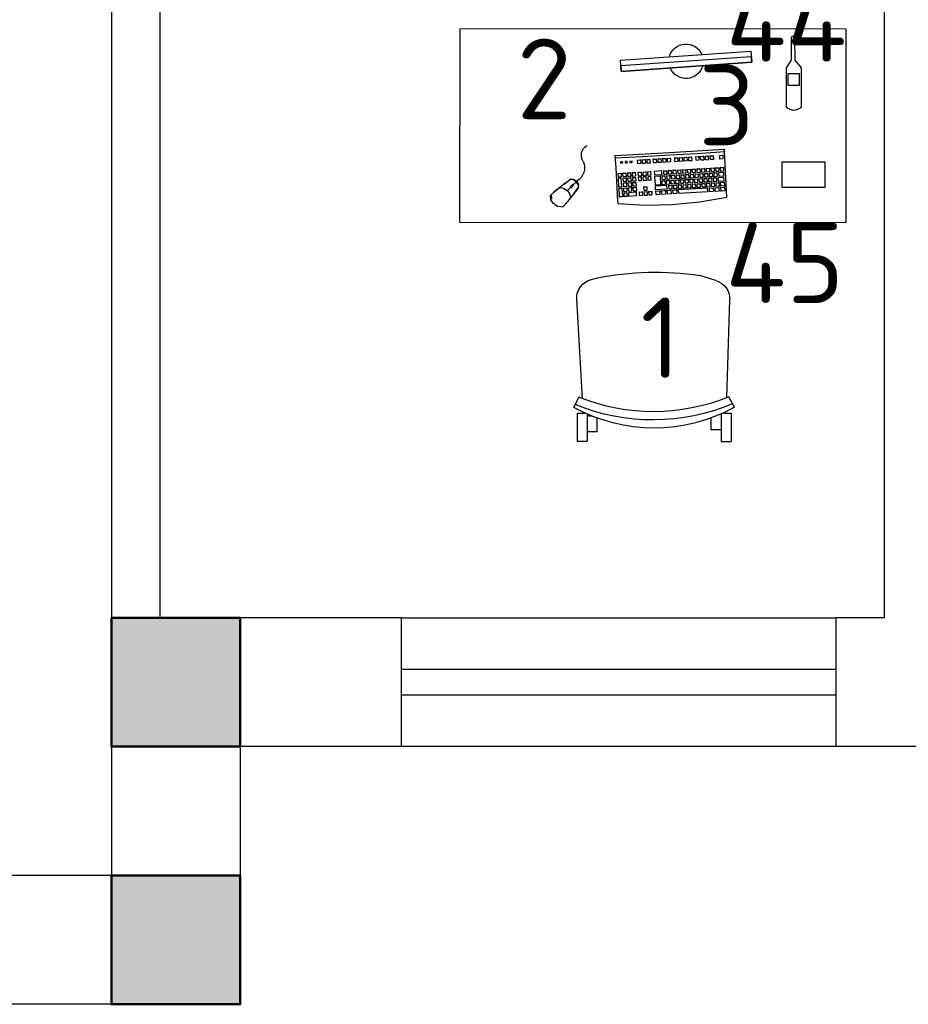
# Model space of a CAD drawing. Header units: millimetres. Extents: x 151654 to 877351, y 70322 to 154322.
# Tile 57 of 173: x 265687 to 268447, y 91338 to 94395. Entities that reach past the tile are written whole.
import ezdxf

# ---------------------------------------------------------------- set-up
doc = ezdxf.new("R2010")
doc.units = ezdxf.units.MM
doc.layers.add('kolonn', color=7, linetype='Continuous')
doc.layers.add('технологич.о', color=152, linetype='Continuous', lineweight=30)
doc.styles.add('GOST', font='isocpeur.ttf')

# ---------------------------------------------------------------- blocks, each defined once
blk = doc.blocks.new('ghsdd')
at = {"ltscale": 50, "true_color": 0x757575}
h = blk.add_hatch(color=8, dxfattribs=at)
h.paths.add_polyline_path([(0, 200), (-200, 200), (-200, 0), (0, 0)])
h.paths.add_polyline_path([(200, 0), (200, 200), (0, 200), (0, 0)])
h.paths.add_polyline_path([(0, 0), (-200, 0), (-200, -200), (0, -200)])
h.paths.add_polyline_path([(0, 0), (0, -200), (200, -200), (200, 0)])
at = {"lineweight": 50, "ltscale": 50}
blk.add_lwpolyline([(200, 200), (200, -200), (-200, -200), (-200, 200), (200, 200)], dxfattribs=at)
blk = doc.blocks.new('клавиатура')
at = {"layer": 'технологич.о', "ltscale": 2}
for p, q in [((-819747.7, 168021.3), (-819733.3, 168105.6)), ((-819733.3, 168105.6), (-819592.6, 168097.4)), ((-819712.4, 168098.6), (-819713.7, 168099.7)), ((-819713.1, 168087), (-819712.4, 168098.6)), ((-819701.9, 168098), (-819712.4, 168098.6)), ((-819702.6, 168086.4), (-819701.9, 168098)), ((-819701.9, 168098), (-819700.9, 168098.7)), ((-819697.1, 168097.7), (-819698.3, 168098.8)), ((-819697.8, 168086), (-819697.1, 168097.7)), ((-819686.6, 168097.1), (-819697.1, 168097.7)), ((-819687.3, 168085.4), (-819686.6, 168097.1)), ((-819686.6, 168097.1), (-819685.7, 168097.7)), ((-819682.4, 168096.8), (-819683.4, 168097.8)), ((-819683.4, 168078.8), (-819682.4, 168096.8)), ((-819682.4, 168096.8), (-819671.9, 168096.2)), ((-819671.9, 168096.2), (-819672.9, 168078.2)), ((-819671.9, 168096.2), (-819671.1, 168096.8)), ((-819667.1, 168095.9), (-819668, 168096.8)), ((-819667.9, 168081.1), (-819667.1, 168095.9)), ((-819667.1, 168095.9), (-819656.6, 168095.3)), ((-819656.6, 168095.3), (-819657.4, 168080.5)), ((-819656.6, 168095.3), (-819655.8, 168095.8)), ((-819651.1, 168095), (-819652.1, 168095.9)), ((-819651.7, 168086), (-819651.1, 168095)), ((-819640.6, 168094.4), (-819651.1, 168095)), ((-819641.1, 168085.4), (-819640.6, 168094.4)), ((-819640.6, 168094.4), (-819639.9, 168094.9)), ((-819613.1, 168092.8), (-819613.9, 168093.5)), ((-819613.7, 168083.8), (-819613.1, 168092.8)), ((-819602.6, 168092.2), (-819613.1, 168092.8)), ((-819603.1, 168083.2), (-819602.6, 168092.2)), ((-819602.6, 168092.2), (-819601.7, 168092.8)), ((-819592.6, 168097.4), (-819598, 168012.6)), ((-819593.9, 167927.3), (-819584.1, 168096.9)), ((-819584.1, 168096.9), (-819592.6, 168097.4)), ((-819591.9, 168097.4), (-819584.1, 168096.9)), ((-819714.5, 168063.2), (-819715.6, 168064.3)), ((-819715.4, 168067.9), (-819714.1, 168069.2)), ((-819715.2, 168051.6), (-819714.5, 168063.2)), ((-819713.5, 168080.8), (-819714.7, 168081.9)), ((-819714.5, 168085.6), (-819713.1, 168087)), ((-819704, 168062.6), (-819714.5, 168063.2)), ((-819714.1, 168069.2), (-819713.5, 168080.8)), ((-819714.1, 168069.2), (-819703.6, 168068.6)), ((-819702.9, 168080.2), (-819713.5, 168080.8)), ((-819713.1, 168087), (-819702.6, 168086.4)), ((-819704.6, 168051), (-819704, 168062.6)), ((-819704, 168062.6), (-819703, 168063.2)), ((-819703.6, 168068.6), (-819702.9, 168080.2)), ((-819703.6, 168068.6), (-819702.8, 168067.6)), ((-819702.9, 168080.2), (-819701.9, 168080.9)), ((-819702.6, 168086.4), (-819701.7, 168085.3)), ((-819699.1, 168066.6), (-819700.1, 168067.5)), ((-819699.9, 168071.3), (-819698.8, 168072.2)), ((-819699.6, 168057.6), (-819699.1, 168066.6)), ((-819698.2, 168081.2), (-819699.3, 168082.2)), ((-819688.6, 168066), (-819699.1, 168066.6)), ((-819699, 168085.1), (-819697.8, 168086)), ((-819698.8, 168072.2), (-819698.2, 168081.2)), ((-819698.8, 168072.2), (-819688.2, 168071.6)), ((-819687.7, 168080.6), (-819698.2, 168081.2)), ((-819697.8, 168086), (-819687.3, 168085.4)), ((-819689.1, 168057), (-819688.6, 168066)), ((-819688.6, 168066), (-819687.8, 168066.5)), ((-819688.2, 168071.6), (-819687.7, 168080.6)), ((-819688.2, 168071.6), (-819687.5, 168070.9)), ((-819687.7, 168080.6), (-819686.8, 168081.2)), ((-819687.3, 168085.4), (-819686.5, 168084.7)), ((-819684.9, 168063.3), (-819683.9, 168064.2)), ((-819684.5, 168077.9), (-819683.4, 168078.8)), ((-819683.3, 168073.1), (-819684.3, 168074)), ((-819683.9, 168064.2), (-819683.3, 168073.1)), ((-819683.9, 168064.2), (-819673.3, 168063.6)), ((-819683.4, 168078.8), (-819672.9, 168078.2)), ((-819672.8, 168072.5), (-819683.3, 168073.1)), ((-819673.3, 168063.6), (-819672.8, 168072.5)), ((-819673.3, 168063.6), (-819672.7, 168062.9)), ((-819672.9, 168078.2), (-819672.3, 168077.5)), ((-819672.8, 168072.5), (-819672.1, 168073)), ((-819668.7, 168060.4), (-819669.5, 168061.2)), ((-819669.4, 168065.2), (-819668.4, 168066)), ((-819669.2, 168051.4), (-819668.7, 168060.4)), ((-819668.9, 168080.2), (-819667.9, 168081.1)), ((-819667.9, 168075), (-819668.8, 168075.8)), ((-819658.2, 168059.8), (-819668.7, 168060.4)), ((-819668.4, 168066), (-819667.9, 168075)), ((-819668.4, 168066), (-819657.8, 168065.4)), ((-819667.9, 168081.1), (-819657.4, 168080.5)), ((-819657.3, 168074.4), (-819667.9, 168075)), ((-819658.7, 168050.8), (-819658.2, 168059.8)), ((-819658.2, 168059.8), (-819657.5, 168060.2)), ((-819657.8, 168065.4), (-819657.3, 168074.4)), ((-819657.8, 168065.4), (-819657.3, 168064.8)), ((-819657.4, 168080.5), (-819656.8, 168079.9)), ((-819657.3, 168074.4), (-819656.6, 168074.9)), ((-819652.8, 168065.9), (-819653.7, 168066.8)), ((-819653.5, 168070.7), (-819652.5, 168071.5)), ((-819653.3, 168057), (-819652.8, 168065.9)), ((-819652, 168080.5), (-819652.9, 168081.3)), ((-819642.3, 168065.3), (-819652.8, 168065.9)), ((-819652.7, 168085.2), (-819651.7, 168086)), ((-819652.5, 168071.5), (-819652, 168080.5)), ((-819652.5, 168071.5), (-819642, 168070.9)), ((-819641.5, 168079.9), (-819652, 168080.5)), ((-819651.7, 168086), (-819641.1, 168085.4)), ((-819642.8, 168056.3), (-819642.3, 168065.3)), ((-819642.3, 168065.3), (-819641.6, 168065.8)), ((-819642, 168070.9), (-819641.5, 168079.9)), ((-819642, 168070.9), (-819641.4, 168070.3)), ((-819641.5, 168079.9), (-819640.8, 168080.4)), ((-819641.1, 168085.4), (-819640.5, 168084.8)), ((-819614.8, 168063.2), (-819615.6, 168064)), ((-819615.4, 168054.3), (-819614.8, 168063.2)), ((-819604.3, 168062.6), (-819614.8, 168063.2)), ((-819614.5, 168083.2), (-819613.7, 168083.8)), ((-819613.7, 168083.8), (-819603.1, 168083.2)), ((-819604.8, 168053.7), (-819604.3, 168062.6)), ((-819604.3, 168062.6), (-819603.4, 168063.3)), ((-819603.1, 168083.2), (-819602.3, 168082.4)), ((-819720.7, 167956.1), (-819715.5, 168046)), ((-819715.5, 168046), (-819716.6, 168047.1)), ((-819716.4, 168050.3), (-819715.2, 168051.6)), ((-819715.5, 168046), (-819705, 168045.4)), ((-819715.2, 168051.6), (-819704.6, 168051)), ((-819705, 168045.4), (-819710.2, 167955.5)), ((-819705, 168045.4), (-819704.1, 168046)), ((-819704.6, 168051), (-819703.9, 168050)), ((-819700.8, 168037.3), (-819701.7, 168038.2)), ((-819701.5, 168042.2), (-819700.5, 168043.1)), ((-819701.3, 168028.3), (-819700.8, 168037.3)), ((-819699.9, 168052), (-819700.9, 168052.9)), ((-819690.3, 168036.7), (-819700.8, 168037.3)), ((-819700.7, 168056.8), (-819699.6, 168057.6)), ((-819700.5, 168043.1), (-819699.9, 168052)), ((-819700.5, 168043.1), (-819689.9, 168042.5)), ((-819689.4, 168051.4), (-819699.9, 168052)), ((-819699.6, 168057.6), (-819689.1, 168057)), ((-819690.8, 168027.7), (-819690.3, 168036.7)), ((-819690.3, 168036.7), (-819689.5, 168037.2)), ((-819689.9, 168042.5), (-819689.4, 168051.4)), ((-819689.9, 168042.5), (-819689.3, 168041.8)), ((-819689.4, 168051.4), (-819688.7, 168051.9)), ((-819689.1, 168057), (-819688.4, 168056.4)), ((-819685.9, 168029.2), (-819686.8, 168030)), ((-819686.5, 168034.2), (-819685.5, 168035)), ((-819686.4, 168020.3), (-819685.9, 168029.2)), ((-819685, 168044), (-819685.9, 168044.8)), ((-819675.4, 168028.6), (-819685.9, 168029.2)), ((-819685.7, 168048.8), (-819684.7, 168049.6)), ((-819685.5, 168035), (-819685, 168044)), ((-819685.5, 168035), (-819675, 168034.4)), ((-819684.2, 168058.5), (-819685.1, 168059.3)), ((-819674.5, 168043.3), (-819685, 168044)), ((-819684.7, 168049.6), (-819684.2, 168058.5)), ((-819684.7, 168049.6), (-819674.2, 168048.9)), ((-819673.7, 168057.9), (-819684.2, 168058.5)), ((-819675.4, 168028.6), (-819674.7, 168029.1)), ((-819675, 168034.4), (-819674.5, 168043.3)), ((-819675, 168034.4), (-819674.4, 168033.8)), ((-819674.5, 168043.3), (-819673.8, 168043.8)), ((-819674.2, 168048.9), (-819673.7, 168057.9)), ((-819674.2, 168048.9), (-819673.6, 168048.4)), ((-819673.7, 168057.9), (-819673, 168058.4)), ((-819670.4, 168031.1), (-819671.2, 168031.9)), ((-819671, 168036.1), (-819670.1, 168036.8)), ((-819670.9, 168022.1), (-819670.4, 168031.1)), ((-819669.5, 168045.8), (-819670.4, 168046.6)), ((-819659.9, 168030.5), (-819670.4, 168031.1)), ((-819670.2, 168050.7), (-819669.2, 168051.4)), ((-819670.1, 168036.8), (-819669.5, 168045.8)), ((-819670.1, 168036.8), (-819659.5, 168036.2)), ((-819659, 168045.2), (-819669.5, 168045.8)), ((-819669.2, 168051.4), (-819658.7, 168050.8)), ((-819660.4, 168021.5), (-819659.9, 168030.5)), ((-819659.9, 168030.5), (-819659.2, 168030.9)), ((-819659.5, 168036.2), (-819659, 168045.2)), ((-819659.5, 168036.2), (-819659, 168035.7)), ((-819659, 168045.2), (-819658.4, 168045.6)), ((-819658.7, 168050.8), (-819658.1, 168050.2)), ((-819654.5, 168036.8), (-819655.4, 168037.7)), ((-819655.2, 168041.6), (-819654.2, 168042.4)), ((-819655, 168027.9), (-819654.5, 168036.8)), ((-819653.7, 168051.4), (-819654.6, 168052.2)), ((-819644, 168036.2), (-819654.5, 168036.8)), ((-819654.3, 168056.2), (-819653.3, 168057)), ((-819654.2, 168042.4), (-819653.7, 168051.4)), ((-819654.2, 168042.4), (-819643.7, 168041.8)), ((-819643.1, 168050.8), (-819653.7, 168051.4)), ((-819653.3, 168057), (-819642.8, 168056.3)), ((-819644.5, 168027.3), (-819644, 168036.2)), ((-819644, 168036.2), (-819643.3, 168036.7)), ((-819643.7, 168041.8), (-819643.1, 168050.8)), ((-819643.7, 168041.8), (-819643.1, 168041.2)), ((-819643.1, 168050.8), (-819642.4, 168051.3)), ((-819642.8, 168056.3), (-819642.2, 168055.7)), ((-819616.6, 168033.3), (-819617.4, 168034)), ((-819617.1, 168038.4), (-819616.2, 168039.1)), ((-819617.1, 168024.3), (-819616.6, 168033.3)), ((-819606.1, 168032.7), (-819616.6, 168033.3)), ((-819615.7, 168048.1), (-819616.5, 168048.8)), ((-819616.2, 168053.6), (-819615.4, 168054.3)), ((-819616.2, 168039.1), (-819615.7, 168048.1)), ((-819616.2, 168039.1), (-819605.7, 168038.5)), ((-819605.2, 168047.5), (-819615.7, 168048.1)), ((-819615.4, 168054.3), (-819604.8, 168053.7)), ((-819606.6, 168023.7), (-819606.1, 168032.7)), ((-819606.1, 168032.7), (-819605.1, 168033.3)), ((-819605.7, 168038.5), (-819605.2, 168047.5)), ((-819605.7, 168038.5), (-819604.9, 168037.7)), ((-819605.2, 168047.5), (-819604.3, 168048.1)), ((-819604.8, 168053.7), (-819604.1, 168052.9)), ((-819756.1, 167936.7), (-819747.7, 168021.3)), ((-819704, 167998.1), (-819703, 167998.9)), ((-819702.5, 168007.8), (-819703.4, 168008.7)), ((-819703.2, 168012.6), (-819702.2, 168013.4)), ((-819703, 167998.9), (-819702.5, 168007.8)), ((-819703, 167998.9), (-819692.5, 167998.2)), ((-819701.7, 168022.4), (-819702.6, 168023.3)), ((-819692, 168007.2), (-819702.5, 168007.8)), ((-819702.3, 168027.5), (-819701.3, 168028.3)), ((-819702.2, 168013.4), (-819701.7, 168022.4)), ((-819702.2, 168013.4), (-819691.6, 168012.8)), ((-819691.1, 168021.8), (-819701.7, 168022.4)), ((-819701.3, 168028.3), (-819690.8, 168027.7)), ((-819692.5, 167998.2), (-819692, 168007.2)), ((-819692.5, 167998.2), (-819691.9, 167997.6)), ((-819692, 168007.2), (-819691.2, 168007.7)), ((-819691.6, 168012.8), (-819691.1, 168021.8)), ((-819691.6, 168012.8), (-819691, 168012.2)), ((-819691.1, 168021.8), (-819690.4, 168022.3)), ((-819690.8, 168027.7), (-819690.1, 168027.1)), ((-819687.6, 167999.8), (-819688.4, 168000.6)), ((-819688.2, 168004.6), (-819687.3, 168005.3)), ((-819688.1, 167990.8), (-819687.6, 167999.8)), ((-819686.7, 168014.3), (-819687.6, 168015.1)), ((-819677.1, 167999.1), (-819687.6, 167999.8)), ((-819687.4, 168019.5), (-819686.4, 168020.3)), ((-819687.3, 168005.3), (-819686.7, 168014.3)), ((-819687.3, 168005.3), (-819676.7, 168004.7)), ((-819676.2, 168013.7), (-819686.7, 168014.3)), ((-819686.4, 168020.3), (-819675.9, 168019.6)), ((-819677.6, 167990.2), (-819677.1, 167999.1)), ((-819677.1, 167999.1), (-819676.4, 167999.6)), ((-819676.7, 168004.7), (-819676.2, 168013.7)), ((-819676.7, 168004.7), (-819676.2, 168004.2)), ((-819676.2, 168013.7), (-819675.6, 168014.2)), ((-819675.9, 168019.6), (-819675.4, 168028.6)), ((-819675.9, 168019.6), (-819675.3, 168019.1)), ((-819672.1, 168001.6), (-819672.9, 168002.4)), ((-819672.7, 168006.5), (-819671.8, 168007.2)), ((-819672.6, 167992.6), (-819672.1, 168001.6)), ((-819671.3, 168016.2), (-819672.1, 168017)), ((-819661.6, 168001), (-819672.1, 168001.6)), ((-819671.9, 168021.4), (-819670.9, 168022.1)), ((-819671.8, 168007.2), (-819671.3, 168016.2)), ((-819671.8, 168007.2), (-819661.3, 168006.6)), ((-819660.7, 168015.6), (-819671.3, 168016.2)), ((-819670.9, 168022.1), (-819660.4, 168021.5)), ((-819662.1, 167992), (-819661.6, 168001)), ((-819661.6, 168001), (-819661, 168001.4)), ((-819661.3, 168006.6), (-819660.7, 168015.6)), ((-819661.3, 168006.6), (-819660.7, 168006)), ((-819660.7, 168015.6), (-819660.1, 168016)), ((-819660.4, 168021.5), (-819659.8, 168020.9)), ((-819657.7, 167997.5), (-819656.7, 167998.3)), ((-819656.2, 168007.2), (-819657.1, 168008.1)), ((-819656.9, 168012.5), (-819655.9, 168013.3)), ((-819656.7, 167998.3), (-819656.2, 168007.2)), ((-819656.7, 167998.3), (-819646.2, 167997.6)), ((-819655.4, 168022.3), (-819656.3, 168023.1)), ((-819645.7, 168006.6), (-819656.2, 168007.2)), ((-819656, 168027.1), (-819655, 168027.9)), ((-819655.9, 168013.3), (-819655.4, 168022.3)), ((-819655.9, 168013.3), (-819645.3, 168012.7)), ((-819644.8, 168021.7), (-819655.4, 168022.3)), ((-819655, 168027.9), (-819644.5, 168027.3)), ((-819646.2, 167997.6), (-819645.7, 168006.6)), ((-819645.7, 168006.6), (-819645, 168007.1)), ((-819645.3, 168012.7), (-819644.8, 168021.7)), ((-819645.3, 168012.7), (-819644.8, 168012.1)), ((-819644.8, 168021.7), (-819644.1, 168022.2)), ((-819644.5, 168027.3), (-819643.9, 168026.6)), ((-819618.8, 168008.7), (-819618, 168009.4)), ((-819617.4, 168018.4), (-819618.2, 168019.1)), ((-819618, 168023.7), (-819617.1, 168024.3)), ((-819618, 168009.4), (-819617.4, 168018.4)), ((-819618, 168009.4), (-819607.4, 168008.8)), ((-819606.9, 168017.8), (-819617.4, 168018.4)), ((-819617.1, 168024.3), (-819606.6, 168023.7)), ((-819607.4, 168008.8), (-819606.9, 168017.8)), ((-819607.4, 168008.8), (-819606.7, 168008)), ((-819606.9, 168017.8), (-819606, 168018.4)), ((-819606.6, 168023.7), (-819605.8, 168022.9)), ((-819598, 168012.6), (-819602.5, 167927.8)), ((-819705.7, 167969), (-819704.7, 167969.8)), ((-819704.2, 167978.7), (-819705.1, 167979.6)), ((-819704.9, 167983.5), (-819703.9, 167984.3)), ((-819704.7, 167969.8), (-819704.2, 167978.7)), ((-819704.7, 167969.8), (-819694.2, 167969.2)), ((-819703.3, 167993.3), (-819704.3, 167994.1)), ((-819693.7, 167978.1), (-819704.2, 167978.7)), ((-819703.9, 167984.3), (-819703.3, 167993.3)), ((-819703.9, 167984.3), (-819693.3, 167983.7)), ((-819692.8, 167992.7), (-819703.3, 167993.3)), ((-819694.2, 167969.2), (-819693.7, 167978.1)), ((-819694.2, 167969.2), (-819693.6, 167968.6)), ((-819693.7, 167978.1), (-819693, 167978.6)), ((-819693.3, 167983.7), (-819692.8, 167992.7)), ((-819693.3, 167983.7), (-819692.7, 167983.1)), ((-819692.8, 167992.7), (-819692.1, 167993.1)), ((-819689.3, 167970.7), (-819690.1, 167971.4)), ((-819689.9, 167975.5), (-819689, 167976.2)), ((-819689.8, 167961.7), (-819689.3, 167970.7)), ((-819688.4, 167985.2), (-819689.3, 167986)), ((-819678.7, 167970.1), (-819689.3, 167970.7)), ((-819689, 167990), (-819688.1, 167990.8)), ((-819689, 167976.2), (-819688.4, 167985.2)), ((-819689, 167976.2), (-819678.4, 167975.6)), ((-819677.9, 167984.6), (-819688.4, 167985.2)), ((-819688.1, 167990.8), (-819677.6, 167990.2)), ((-819679.3, 167961.1), (-819678.7, 167970.1)), ((-819678.7, 167970.1), (-819678.1, 167970.5)), ((-819678.4, 167975.6), (-819677.9, 167984.6)), ((-819678.4, 167975.6), (-819677.9, 167975.1)), ((-819677.9, 167984.6), (-819677.3, 167985)), ((-819677.6, 167990.2), (-819677, 167989.6)), ((-819673.8, 167972.5), (-819674.6, 167973.3)), ((-819674.4, 167977.4), (-819673.5, 167978.1)), ((-819674.3, 167963.6), (-819673.8, 167972.5)), ((-819672.9, 167987), (-819673.8, 167987.8)), ((-819663.3, 167971.9), (-819673.8, 167972.5)), ((-819673.5, 167991.9), (-819672.6, 167992.6)), ((-819673.5, 167978.1), (-819672.9, 167987)), ((-819673.5, 167978.1), (-819662.9, 167977.5)), ((-819662.4, 167986.4), (-819672.9, 167987)), ((-819672.6, 167992.6), (-819662.1, 167992)), ((-819663.8, 167962.9), (-819663.3, 167971.9)), ((-819663.3, 167971.9), (-819662.7, 167972.3)), ((-819662.9, 167977.5), (-819662.4, 167986.4)), ((-819662.9, 167977.5), (-819662.4, 167976.9)), ((-819662.4, 167986.4), (-819661.8, 167986.9)), ((-819662.1, 167992), (-819661.6, 167991.5)), ((-819659.4, 167967.9), (-819658.5, 167968.7)), ((-819657.9, 167977.7), (-819658.8, 167978.5)), ((-819658.6, 167983), (-819657.6, 167983.8)), ((-819658.5, 167968.7), (-819657.9, 167977.7)), ((-819658.5, 167968.7), (-819647.9, 167968.1)), ((-819657.1, 167992.7), (-819657.9, 167993.5)), ((-819647.4, 167977), (-819657.9, 167977.7)), ((-819657.6, 167983.8), (-819657.1, 167992.7)), ((-819657.6, 167983.8), (-819647.1, 167983.1)), ((-819646.5, 167992.1), (-819657.1, 167992.7)), ((-819647.9, 167968.1), (-819647.4, 167977)), ((-819647.9, 167968.1), (-819647.4, 167967.5)), ((-819647.4, 167977), (-819646.7, 167977.5)), ((-819647.1, 167983.1), (-819646.5, 167992.1)), ((-819647.1, 167983.1), (-819646.5, 167982.6)), ((-819646.5, 167992.1), (-819645.9, 167992.6)), ((-819646.2, 167997.6), (-819645.6, 167997.1)), ((-819620.4, 167967.3), (-819621.2, 167968)), ((-819620.9, 167972.2), (-819620.1, 167972.9)), ((-819619.6, 167981.8), (-819620.3, 167982.6)), ((-819620.1, 167986.6), (-819619.2, 167987.3)), ((-819620.1, 167972.9), (-819619.6, 167981.8)), ((-819620.1, 167972.9), (-819609.6, 167972.2)), ((-819609, 167981.2), (-819619.6, 167981.8)), ((-819618.7, 167996.3), (-819619.5, 167997)), ((-819619.2, 167987.3), (-819618.7, 167996.3)), ((-819619.2, 167987.3), (-819608.7, 167986.7)), ((-819608.2, 167995.7), (-819618.7, 167996.3)), ((-819609.6, 167972.2), (-819609, 167981.2)), ((-819609.6, 167972.2), (-819608.8, 167971.5)), ((-819609, 167981.2), (-819608.1, 167981.8)), ((-819608.7, 167986.7), (-819608.2, 167995.7)), ((-819608.7, 167986.7), (-819607.9, 167985.9)), ((-819608.2, 167995.7), (-819607.3, 167996.3)), ((-819722.8, 167937.4), (-819721.7, 167938.5)), ((-819721, 167950.1), (-819722.1, 167951)), ((-819721.8, 167954.9), (-819720.7, 167956.1)), ((-819721.7, 167938.5), (-819721, 167950.1)), ((-819721.7, 167938.5), (-819711.2, 167937.9)), ((-819710.5, 167949.5), (-819721, 167950.1)), ((-819720.7, 167956.1), (-819710.2, 167955.5)), ((-819711.2, 167937.9), (-819710.5, 167949.5)), ((-819711.2, 167937.9), (-819710.5, 167937)), ((-819710.5, 167949.5), (-819709.7, 167950.1)), ((-819710.2, 167955.5), (-819709.5, 167954.6)), ((-819707.4, 167939.6), (-819706.4, 167940.3)), ((-819705.9, 167949.3), (-819706.8, 167950.1)), ((-819706.5, 167954.4), (-819705.5, 167955.2)), ((-819706.4, 167940.3), (-819705.9, 167949.3)), ((-819706.4, 167940.3), (-819695.9, 167939.7)), ((-819705, 167964.2), (-819705.9, 167965)), ((-819695.4, 167948.7), (-819705.9, 167949.3)), ((-819705.5, 167955.2), (-819705, 167964.2)), ((-819705.5, 167955.2), (-819695, 167954.6)), ((-819694.5, 167963.6), (-819705, 167964.2)), ((-819695.9, 167939.7), (-819695.4, 167948.7)), ((-819695.9, 167939.7), (-819695.3, 167939.1)), ((-819695.4, 167948.7), (-819694.7, 167949.2)), ((-819695, 167954.6), (-819694.5, 167963.6)), ((-819695, 167954.6), (-819694.4, 167954)), ((-819694.5, 167963.6), (-819693.8, 167964)), ((-819691, 167941.2), (-819691.8, 167942)), ((-819691.6, 167946.4), (-819690.6, 167947.1)), ((-819691.5, 167932.3), (-819691, 167941.2)), ((-819680.5, 167940.6), (-819691, 167941.2)), ((-819690.1, 167956.1), (-819690.9, 167956.9)), ((-819690.7, 167961), (-819689.8, 167961.7)), ((-819690.6, 167947.1), (-819690.1, 167956.1)), ((-819690.6, 167947.1), (-819680.1, 167946.5)), ((-819679.6, 167955.5), (-819690.1, 167956.1)), ((-819689.8, 167961.7), (-819679.3, 167961.1)), ((-819681, 167931.7), (-819680.5, 167940.6)), ((-819680.5, 167940.6), (-819679.8, 167941.1)), ((-819680.1, 167946.5), (-819679.6, 167955.5)), ((-819680.1, 167946.5), (-819679.6, 167946)), ((-819679.6, 167955.5), (-819679, 167955.9)), ((-819679.3, 167961.1), (-819678.7, 167960.5)), ((-819675.5, 167943.1), (-819676.3, 167943.9)), ((-819676.1, 167948.3), (-819675.2, 167949)), ((-819676, 167934.1), (-819675.5, 167943.1)), ((-819665, 167942.5), (-819675.5, 167943.1)), ((-819674.6, 167958), (-819675.4, 167958.7)), ((-819675.2, 167962.8), (-819674.3, 167963.6)), ((-819675.2, 167949), (-819674.6, 167958)), ((-819675.2, 167949), (-819664.6, 167948.4)), ((-819664.1, 167957.3), (-819674.6, 167958)), ((-819674.3, 167963.6), (-819663.8, 167962.9)), ((-819665.5, 167933.5), (-819665, 167942.5)), ((-819665, 167942.5), (-819664.4, 167942.9)), ((-819664.6, 167948.4), (-819664.1, 167957.3)), ((-819664.6, 167948.4), (-819664.1, 167947.8)), ((-819664.1, 167957.3), (-819663.5, 167957.8)), ((-819663.8, 167962.9), (-819663.3, 167962.4)), ((-819661.2, 167938), (-819660.2, 167938.8)), ((-819659.7, 167947.8), (-819660.5, 167948.6)), ((-819660.3, 167952.9), (-819659.3, 167953.7)), ((-819660.2, 167938.8), (-819659.7, 167947.8)), ((-819660.2, 167938.8), (-819649.7, 167938.2)), ((-819658.8, 167962.6), (-819659.7, 167963.5)), ((-819649.1, 167947.1), (-819659.7, 167947.8)), ((-819659.3, 167953.7), (-819658.8, 167962.6)), ((-819659.3, 167953.7), (-819648.8, 167953.1)), ((-819648.3, 167962), (-819658.8, 167962.6)), ((-819649.7, 167938.2), (-819649.1, 167947.1)), ((-819649.7, 167938.2), (-819649.1, 167937.6)), ((-819649.1, 167947.1), (-819648.5, 167947.6)), ((-819648.8, 167953.1), (-819648.3, 167962)), ((-819648.8, 167953.1), (-819648.2, 167952.5)), ((-819648.3, 167962), (-819647.6, 167962.5)), ((-819622.6, 167943), (-819621.8, 167943.7)), ((-819621.3, 167952.7), (-819622, 167953.4)), ((-819621.8, 167957.7), (-819620.9, 167958.3)), ((-819621.8, 167943.7), (-819621.3, 167952.7)), ((-819621.8, 167943.7), (-819611.2, 167943.1)), ((-819610.7, 167952.1), (-819621.3, 167952.7)), ((-819620.9, 167958.3), (-819620.4, 167967.3)), ((-819620.9, 167958.3), (-819610.4, 167957.7)), ((-819609.9, 167966.7), (-819620.4, 167967.3)), ((-819611.2, 167943.1), (-819610.7, 167952.1)), ((-819611.2, 167943.1), (-819610.5, 167942.3)), ((-819610.7, 167952.1), (-819609.8, 167952.7)), ((-819610.4, 167957.7), (-819609.9, 167966.7)), ((-819610.4, 167957.7), (-819609.6, 167956.9)), ((-819609.9, 167966.7), (-819609, 167967.3)), ((-819757.4, 167851.6), (-819756.1, 167936.7)), ((-819723.1, 167914.7), (-819724.1, 167915.7)), ((-819723.9, 167919.5), (-819722.8, 167920.7)), ((-819723.8, 167903.1), (-819723.1, 167914.7)), ((-819722.1, 167932.3), (-819723.1, 167933.2)), ((-819712.6, 167914.1), (-819723.1, 167914.7)), ((-819722.8, 167920.7), (-819722.1, 167932.3)), ((-819722.8, 167920.7), (-819712.2, 167920.1)), ((-819711.6, 167931.6), (-819722.1, 167932.3)), ((-819713.2, 167902.5), (-819712.6, 167914.1)), ((-819712.6, 167914.1), (-819711.7, 167914.7)), ((-819712.2, 167920.1), (-819711.6, 167931.6)), ((-819712.2, 167920.1), (-819711.5, 167919.2)), ((-819711.6, 167931.6), (-819710.7, 167932.2)), ((-819709.7, 167884), (-819707.6, 167919.8)), ((-819707.6, 167919.8), (-819708.5, 167920.7)), ((-819708.2, 167924.8), (-819707.3, 167925.6)), ((-819706.7, 167934.6), (-819707.6, 167935.4)), ((-819707.6, 167919.8), (-819697.1, 167919.2)), ((-819707.3, 167925.6), (-819706.7, 167934.6)), ((-819707.3, 167925.6), (-819696.7, 167925)), ((-819696.2, 167934), (-819706.7, 167934.6)), ((-819697.1, 167919.2), (-819699.2, 167883.4)), ((-819697.1, 167919.2), (-819696.4, 167919.7)), ((-819696.7, 167925), (-819696.2, 167934)), ((-819696.7, 167925), (-819696.1, 167924.4)), ((-819696.2, 167934), (-819695.5, 167934.4)), ((-819692.8, 167913.3), (-819693.7, 167914.1)), ((-819693.3, 167904.3), (-819692.8, 167913.3)), ((-819693.2, 167917.5), (-819692.3, 167918.2)), ((-819682.3, 167912.7), (-819692.8, 167913.3)), ((-819691.8, 167927.2), (-819692.6, 167928)), ((-819692.4, 167931.5), (-819691.5, 167932.3)), ((-819692.3, 167918.2), (-819691.8, 167927.2)), ((-819692.3, 167918.2), (-819681.8, 167917.6)), ((-819681.3, 167926.6), (-819691.8, 167927.2)), ((-819691.5, 167932.3), (-819681, 167931.7)), ((-819682.8, 167903.7), (-819682.3, 167912.7)), ((-819682.3, 167912.7), (-819681.6, 167913.2)), ((-819681.8, 167917.6), (-819681.3, 167926.6)), ((-819681.8, 167917.6), (-819681.2, 167917)), ((-819681.3, 167926.6), (-819680.6, 167927)), ((-819681, 167931.7), (-819680.4, 167931.1)), ((-819677.2, 167913.5), (-819678, 167914.3)), ((-819677.8, 167918.7), (-819676.9, 167919.4)), ((-819677.7, 167904.5), (-819677.2, 167913.5)), ((-819676.3, 167928.4), (-819677.2, 167929.1)), ((-819666.7, 167912.9), (-819677.2, 167913.5)), ((-819676.9, 167933.4), (-819676, 167934.1)), ((-819676.9, 167919.4), (-819676.3, 167928.4)), ((-819676.9, 167919.4), (-819666.3, 167918.8)), ((-819665.8, 167927.7), (-819676.3, 167928.4)), ((-819676, 167934.1), (-819665.5, 167933.5)), ((-819667.2, 167903.9), (-819666.7, 167912.9)), ((-819666.7, 167912.9), (-819666.1, 167913.3)), ((-819666.3, 167918.8), (-819665.8, 167927.7)), ((-819666.3, 167918.8), (-819665.8, 167918.2)), ((-819665.8, 167927.7), (-819665.2, 167928.2)), ((-819665.5, 167933.5), (-819665, 167933)), ((-819662.9, 167908.8), (-819661.9, 167909.6)), ((-819661.4, 167918.5), (-819662.3, 167919.4)), ((-819662, 167923.3), (-819661, 167924.1)), ((-819661.9, 167909.6), (-819661.4, 167918.5)), ((-819661.9, 167909.6), (-819651.4, 167909)), ((-819660.5, 167933.1), (-819661.4, 167933.9)), ((-819650.8, 167917.9), (-819661.4, 167918.5)), ((-819661, 167924.1), (-819660.5, 167933.1)), ((-819661, 167924.1), (-819650.5, 167923.5)), ((-819650, 167932.5), (-819660.5, 167933.1)), ((-819651.4, 167909), (-819650.8, 167917.9)), ((-819651.4, 167909), (-819650.8, 167908.4)), ((-819650.8, 167917.9), (-819650.2, 167918.4)), ((-819650.5, 167923.5), (-819650, 167932.5)), ((-819650.5, 167923.5), (-819649.9, 167922.9)), ((-819650, 167932.5), (-819649.3, 167932.9)), ((-819624.8, 167906.1), (-819623.9, 167906.8)), ((-819623.4, 167915.7), (-819624.2, 167916.5)), ((-819623.9, 167920.5), (-819623.1, 167921.2)), ((-819623.9, 167906.8), (-819623.4, 167915.7)), ((-819623.9, 167906.8), (-819613.4, 167906.1)), ((-819612.9, 167915.1), (-819623.4, 167915.7)), ((-819622.6, 167930.2), (-819623.3, 167930.9)), ((-819623.1, 167921.2), (-819622.6, 167930.2)), ((-819623.1, 167921.2), (-819612.5, 167920.6)), ((-819612, 167929.6), (-819622.6, 167930.2)), ((-819613.4, 167906.1), (-819612.9, 167915.1)), ((-819612.9, 167915.1), (-819612, 167915.7)), ((-819612.5, 167920.6), (-819612, 167929.6)), ((-819612.5, 167920.6), (-819611.8, 167919.8)), ((-819612, 167929.6), (-819611.1, 167930.2)), ((-819602.5, 167927.8), (-819607.8, 167843)), ((-819603.7, 167757.6), (-819593.9, 167927.3)), ((-819726, 167884.4), (-819724.8, 167885.6)), ((-819724.1, 167897.2), (-819725.2, 167898.2)), ((-819724.9, 167902), (-819723.8, 167903.1)), ((-819724.8, 167885.6), (-819724.1, 167897.2)), ((-819724.8, 167885.6), (-819714.3, 167885)), ((-819713.6, 167896.6), (-819724.1, 167897.2)), ((-819723.8, 167903.1), (-819713.2, 167902.5)), ((-819714.3, 167885), (-819713.6, 167896.6)), ((-819714.3, 167885), (-819713.5, 167884.1)), ((-819713.6, 167896.6), (-819712.7, 167897.2)), ((-819713.2, 167902.5), (-819712.5, 167901.6)), ((-819710.7, 167883.3), (-819709.7, 167884)), ((-819709.7, 167884), (-819699.2, 167883.4)), ((-819699.2, 167883.4), (-819698.5, 167882.8)), ((-819696, 167882.3), (-819694.8, 167883.2)), ((-819694, 167900.1), (-819694.9, 167901.1)), ((-819694.8, 167883.2), (-819694, 167900.1)), ((-819694.8, 167883.2), (-819668.5, 167881.6)), ((-819694.3, 167903.5), (-819693.3, 167904.3)), ((-819694, 167900.1), (-819667.5, 167898.6)), ((-819693.3, 167904.3), (-819682.8, 167903.7)), ((-819682.8, 167903.7), (-819682.2, 167903.1)), ((-819678.7, 167903.8), (-819677.7, 167904.5)), ((-819677.7, 167904.5), (-819667.2, 167903.9)), ((-819667.5, 167898.6), (-819668.5, 167881.6)), ((-819668.5, 167881.6), (-819668.1, 167881.3)), ((-819667.5, 167898.6), (-819667, 167898.9)), ((-819667.2, 167903.9), (-819666.7, 167903.4)), ((-819664.5, 167880.8), (-819663.5, 167881.4)), ((-819663.5, 167881.4), (-819662.2, 167903.7)), ((-819663.5, 167881.4), (-819653, 167880.8)), ((-819662.2, 167903.7), (-819663.1, 167904.5)), ((-819662.2, 167903.7), (-819651.7, 167903)), ((-819651.7, 167903), (-819653, 167880.8)), ((-819653, 167880.8), (-819652.4, 167880.3)), ((-819651.7, 167903), (-819651, 167903.5)), ((-819626.5, 167876.5), (-819625.6, 167877.2)), ((-819625.1, 167886.2), (-819625.9, 167886.9)), ((-819625.6, 167891.4), (-819624.8, 167892.1)), ((-819625.6, 167877.2), (-819625.1, 167886.2)), ((-819625.6, 167877.2), (-819615.1, 167876.6)), ((-819614.6, 167885.6), (-819625.1, 167886.2)), ((-819624.2, 167901.1), (-819625, 167901.8)), ((-819624.8, 167892.1), (-819624.2, 167901.1)), ((-819624.8, 167892.1), (-819614.2, 167891.5)), ((-819613.7, 167900.5), (-819624.2, 167901.1)), ((-819615.1, 167876.6), (-819614.6, 167885.6)), ((-819615.1, 167876.6), (-819614.3, 167875.8)), ((-819614.6, 167885.6), (-819613.7, 167886.2)), ((-819614.2, 167891.5), (-819613.7, 167900.5)), ((-819614.2, 167891.5), (-819613.5, 167890.7)), ((-819613.7, 167900.5), (-819612.8, 167901.1)), ((-819613.4, 167906.1), (-819612.6, 167905.4)), ((-819753, 167766.3), (-819757.4, 167851.6)), ((-819728, 167848.1), (-819726.9, 167849)), ((-819726.4, 167857.9), (-819727.4, 167858.9)), ((-819727.2, 167862.7), (-819726.1, 167863.6)), ((-819726.9, 167849), (-819726.4, 167857.9)), ((-819726.9, 167849), (-819716.4, 167848.4)), ((-819725.5, 167872.6), (-819726.6, 167873.5)), ((-819715.9, 167857.3), (-819726.4, 167857.9)), ((-819726.1, 167863.6), (-819725.5, 167872.6)), ((-819726.1, 167863.6), (-819715.5, 167863)), ((-819715, 167871.9), (-819725.5, 167872.6)), ((-819716.4, 167848.4), (-819715.9, 167857.3)), ((-819716.4, 167848.4), (-819715.7, 167847.6)), ((-819715.9, 167857.3), (-819715, 167857.9)), ((-819715.5, 167863), (-819715, 167871.9)), ((-819715.5, 167863), (-819714.8, 167862.3)), ((-819715, 167871.9), (-819714.2, 167872.5)), ((-819712.6, 167847.3), (-819711.6, 167848.1)), ((-819711.1, 167857.1), (-819712, 167857.9)), ((-819711.6, 167848.1), (-819711.1, 167857.1)), ((-819711.6, 167848.1), (-819701.1, 167847.5)), ((-819700.5, 167856.4), (-819711.1, 167857.1)), ((-819701.1, 167847.5), (-819700.5, 167856.4)), ((-819701.1, 167847.5), (-819700.4, 167846.8)), ((-819700.5, 167856.4), (-819699.8, 167857)), ((-819681.7, 167845.7), (-819680.9, 167846.3)), ((-819680.4, 167855.3), (-819681.1, 167855.9)), ((-819680.9, 167846.3), (-819680.4, 167855.3)), ((-819680.9, 167846.3), (-819670.4, 167845.7)), ((-819680.8, 167860.3), (-819680.1, 167860.9)), ((-819680.4, 167855.3), (-819669.9, 167854.7)), ((-819679.6, 167869.9), (-819680.2, 167870.5)), ((-819680.1, 167860.9), (-819679.6, 167869.9)), ((-819680.1, 167860.9), (-819669.6, 167860.3)), ((-819679.6, 167869.9), (-819669, 167869.3)), ((-819669.9, 167854.7), (-819670.4, 167845.7)), ((-819670.4, 167845.7), (-819670, 167845.3)), ((-819669.9, 167854.7), (-819669.4, 167855)), ((-819669, 167869.3), (-819669.6, 167860.3)), ((-819669.6, 167860.3), (-819669.2, 167859.9)), ((-819669, 167869.3), (-819668.6, 167869.6)), ((-819665.1, 167854.4), (-819666, 167855.2)), ((-819665.7, 167859.2), (-819664.8, 167860)), ((-819665.6, 167845.4), (-819665.1, 167854.4)), ((-819664.2, 167869), (-819665.1, 167869.8)), ((-819654.6, 167853.8), (-819665.1, 167854.4)), ((-819664.8, 167860), (-819664.2, 167869)), ((-819664.8, 167860), (-819654.2, 167859.4)), ((-819653.7, 167868.4), (-819664.2, 167869)), ((-819655.1, 167844.8), (-819654.6, 167853.8)), ((-819654.6, 167853.8), (-819653.9, 167854.3)), ((-819654.2, 167859.4), (-819653.7, 167868.4)), ((-819654.2, 167859.4), (-819653.6, 167858.8)), ((-819653.7, 167868.4), (-819653, 167868.9)), ((-819627.1, 167852.2), (-819627.9, 167852.9)), ((-819627.6, 167857.1), (-819626.7, 167857.8)), ((-819627.6, 167843.2), (-819627.1, 167852.2)), ((-819616.6, 167851.6), (-819627.1, 167852.2)), ((-819626.2, 167866.8), (-819627, 167867.5)), ((-819626.7, 167857.8), (-819626.2, 167866.8)), ((-819626.7, 167857.8), (-819616.2, 167857.2)), ((-819615.7, 167866.2), (-819626.2, 167866.8)), ((-819617.1, 167842.6), (-819616.6, 167851.6)), ((-819616.6, 167851.6), (-819615.6, 167852.2)), ((-819616.2, 167857.2), (-819615.7, 167866.2)), ((-819616.2, 167857.2), (-819615.4, 167856.4)), ((-819615.7, 167866.2), (-819614.8, 167866.8)), ((-819729.7, 167800.9), (-819728.3, 167825)), ((-819728.3, 167825), (-819729.4, 167826)), ((-819728.9, 167833.3), (-819727.8, 167834.2)), ((-819727.2, 167843.2), (-819728.3, 167844.2)), ((-819728.3, 167825), (-819717.8, 167824.3)), ((-819727.8, 167834.2), (-819727.2, 167843.2)), ((-819727.8, 167834.2), (-819717.2, 167833.6)), ((-819716.7, 167842.6), (-819727.2, 167843.2)), ((-819717.8, 167824.3), (-819719.2, 167800.3)), ((-819717.8, 167824.3), (-819716.8, 167825)), ((-819717.2, 167833.6), (-819716.7, 167842.6)), ((-819717.2, 167833.6), (-819716.5, 167832.9)), ((-819716.7, 167842.6), (-819715.9, 167843.2)), ((-819714.7, 167814.1), (-819713.5, 167815.1)), ((-819713, 167824.1), (-819714, 167825.1)), ((-819713.5, 167815.1), (-819713, 167824.1)), ((-819713.5, 167815.1), (-819703, 167814.5)), ((-819702.5, 167823.5), (-819713, 167824.1)), ((-819703, 167814.5), (-819702.5, 167823.5)), ((-819702.5, 167823.5), (-819701.6, 167824.1)), ((-819697.6, 167823.2), (-819698.6, 167824.1)), ((-819698.2, 167814.2), (-819697.6, 167823.2)), ((-819687.1, 167822.6), (-819697.6, 167823.2)), ((-819687.6, 167813.6), (-819687.1, 167822.6)), ((-819687.1, 167822.6), (-819686.3, 167823.1)), ((-819682.3, 167822.3), (-819683.2, 167823.1)), ((-819682.8, 167813.3), (-819682.3, 167822.3)), ((-819682.6, 167830.9), (-819681.8, 167831.6)), ((-819671.8, 167821.7), (-819682.3, 167822.3)), ((-819681.3, 167840.5), (-819682, 167841.2)), ((-819681.8, 167831.6), (-819681.3, 167840.5)), ((-819681.8, 167831.6), (-819671.3, 167830.9)), ((-819681.3, 167840.5), (-819670.7, 167839.9)), ((-819672.3, 167812.7), (-819671.8, 167821.7)), ((-819671.8, 167821.7), (-819671.1, 167822.2)), ((-819670.7, 167839.9), (-819671.3, 167830.9)), ((-819671.3, 167830.9), (-819670.8, 167830.5)), ((-819670.7, 167839.9), (-819670.3, 167840.2)), ((-819667, 167821.4), (-819668, 167822.3)), ((-819667.5, 167829.8), (-819666.5, 167830.7)), ((-819667.5, 167812.4), (-819667, 167821.4)), ((-819656.5, 167820.8), (-819667, 167821.4)), ((-819665.9, 167839.6), (-819666.9, 167840.5)), ((-819666.6, 167844.6), (-819665.6, 167845.4)), ((-819666.5, 167830.7), (-819665.9, 167839.6)), ((-819666.5, 167830.7), (-819655.9, 167830.1)), ((-819655.4, 167839), (-819665.9, 167839.6)), ((-819665.6, 167845.4), (-819655.1, 167844.8)), ((-819657, 167811.8), (-819656.5, 167820.8)), ((-819656.5, 167820.8), (-819655.7, 167821.3)), ((-819655.9, 167830.1), (-819655.4, 167839)), ((-819655.9, 167830.1), (-819655.3, 167829.4)), ((-819655.4, 167839), (-819654.7, 167839.5)), ((-819655.1, 167844.8), (-819654.5, 167844.2)), ((-819629.3, 167827.9), (-819628.4, 167828.6)), ((-819627.9, 167837.5), (-819628.7, 167838.3)), ((-819628.5, 167842.5), (-819627.6, 167843.2)), ((-819628.4, 167828.6), (-819627.9, 167837.5)), ((-819628.4, 167828.6), (-819617.9, 167828)), ((-819617.4, 167836.9), (-819627.9, 167837.5)), ((-819627.6, 167843.2), (-819617.1, 167842.6)), ((-819617.9, 167828), (-819617.4, 167836.9)), ((-819617.9, 167828), (-819617.1, 167827.2)), ((-819617.4, 167836.9), (-819616.5, 167837.6)), ((-819617.1, 167842.6), (-819616.3, 167841.8)), ((-819607.8, 167843), (-819612.3, 167758.1)), ((-819731.9, 167785.5), (-819730.5, 167786.6)), ((-819730, 167795.6), (-819731.2, 167796.7)), ((-819731, 167800), (-819729.7, 167800.9)), ((-819730.5, 167786.6), (-819730, 167795.6)), ((-819730.5, 167786.6), (-819720, 167786)), ((-819719.5, 167795), (-819730, 167795.6)), ((-819729.7, 167800.9), (-819719.2, 167800.3)), ((-819720, 167786), (-819719.5, 167795)), ((-819720, 167786), (-819719.1, 167785.1)), ((-819719.5, 167795), (-819718.4, 167795.7)), ((-819719.2, 167800.3), (-819718.3, 167799.5)), ((-819716.5, 167784.7), (-819715.2, 167785.7)), ((-819714.7, 167794.7), (-819715.8, 167795.8)), ((-819715.6, 167799.5), (-819714.3, 167800.5)), ((-819715.2, 167785.7), (-819714.7, 167794.7)), ((-819715.2, 167785.7), (-819704.7, 167785.1)), ((-819713.8, 167809.5), (-819714.9, 167810.5)), ((-819704.2, 167794.1), (-819714.7, 167794.7)), ((-819714.3, 167800.5), (-819713.8, 167809.5)), ((-819714.3, 167800.5), (-819703.8, 167799.9)), ((-819703.3, 167808.8), (-819713.8, 167809.5)), ((-819704.7, 167785.1), (-819704.2, 167794.1)), ((-819704.7, 167785.1), (-819703.9, 167784.3)), ((-819704.2, 167794.1), (-819703.2, 167794.8)), ((-819703.8, 167799.9), (-819703.3, 167808.8)), ((-819703.8, 167799.9), (-819703, 167799.1)), ((-819703.3, 167808.8), (-819702.4, 167809.5)), ((-819703, 167814.5), (-819702.2, 167813.7)), ((-819701, 167783.9), (-819699.9, 167784.8)), ((-819699.4, 167793.8), (-819700.4, 167794.8)), ((-819700.2, 167798.7), (-819699, 167799.6)), ((-819699.9, 167784.8), (-819699.4, 167793.8)), ((-819699.9, 167784.8), (-819689.3, 167784.2)), ((-819698.5, 167808.6), (-819699.5, 167809.5)), ((-819688.8, 167793.2), (-819699.4, 167793.8)), ((-819699.3, 167813.3), (-819698.2, 167814.2)), ((-819699, 167799.6), (-819698.5, 167808.6)), ((-819699, 167799.6), (-819688.5, 167799)), ((-819688, 167808), (-819698.5, 167808.6)), ((-819698.2, 167814.2), (-819687.6, 167813.6)), ((-819689.3, 167784.2), (-819688.8, 167793.2)), ((-819688.8, 167793.2), (-819688, 167793.8)), ((-819688.5, 167799), (-819688, 167808)), ((-819688.5, 167799), (-819687.8, 167798.3)), ((-819688, 167808), (-819687.2, 167808.5)), ((-819687.6, 167813.6), (-819687, 167812.9)), ((-819684, 167792.9), (-819685, 167793.8)), ((-819684.7, 167797.9), (-819683.7, 167798.7)), ((-819684.5, 167784), (-819684, 167792.9)), ((-819683.2, 167807.7), (-819684.1, 167808.5)), ((-819673.5, 167792.3), (-819684, 167792.9)), ((-819683.9, 167812.5), (-819682.8, 167813.3)), ((-819683.7, 167798.7), (-819683.2, 167807.7)), ((-819683.7, 167798.7), (-819673.2, 167798.1)), ((-819672.6, 167807.1), (-819683.2, 167807.7)), ((-819682.8, 167813.3), (-819672.3, 167812.7)), ((-819674, 167783.3), (-819673.5, 167792.3)), ((-819673.5, 167792.3), (-819672.8, 167792.8)), ((-819673.2, 167798.1), (-819672.6, 167807.1)), ((-819673.2, 167798.1), (-819672.6, 167797.5)), ((-819672.6, 167807.1), (-819671.9, 167807.6)), ((-819672.3, 167812.7), (-819671.7, 167812.1)), ((-819668.7, 167792), (-819669.7, 167792.9)), ((-819669.4, 167797), (-819668.4, 167797.8)), ((-819669.2, 167783.1), (-819668.7, 167792)), ((-819667.8, 167806.8), (-819668.8, 167807.7)), ((-819658.2, 167791.4), (-819668.7, 167792)), ((-819668.6, 167811.6), (-819667.5, 167812.4)), ((-819668.4, 167797.8), (-819667.8, 167806.8)), ((-819668.4, 167797.8), (-819657.8, 167797.2)), ((-819657.3, 167806.2), (-819667.8, 167806.8)), ((-819667.5, 167812.4), (-819657, 167811.8)), ((-819658.7, 167782.5), (-819658.2, 167791.4)), ((-819658.2, 167791.4), (-819657.4, 167791.9)), ((-819657.8, 167797.2), (-819657.3, 167806.2)), ((-819657.8, 167797.2), (-819657.2, 167796.6)), ((-819657.3, 167806.2), (-819656.6, 167806.7)), ((-819657, 167811.8), (-819656.4, 167811.2)), ((-819626.6, 167789), (-819626.1, 167796.2)), ((-819622.8, 167788.8), (-819626.6, 167789)), ((-819626.1, 167796.2), (-819622.4, 167796)), ((-819625.7, 167803.8), (-819625.3, 167811.1)), ((-819622, 167803.6), (-819625.7, 167803.8)), ((-819625.3, 167811.1), (-819621.5, 167810.9)), ((-819622.4, 167796), (-819622.8, 167788.8)), ((-819621.5, 167810.9), (-819622, 167803.6)), ((-819744.6, 167765.8), (-819753, 167766.3)), ((-819641.7, 167759.8), (-819744.6, 167765.8)), ((-819733, 167770.5), (-819731.4, 167771.8)), ((-819730.9, 167780.7), (-819732.3, 167782.1)), ((-819731.4, 167771.8), (-819730.9, 167780.7)), ((-819731.4, 167771.8), (-819705.7, 167770.3)), ((-819705.2, 167779.2), (-819730.9, 167780.7)), ((-819705.7, 167770.3), (-819705.2, 167779.2)), ((-819705.7, 167770.3), (-819705, 167769.5)), ((-819705.2, 167779.2), (-819704.3, 167779.8)), ((-819702.1, 167768.9), (-819700.7, 167770)), ((-819700.2, 167778.9), (-819701.4, 167780.1)), ((-819700.7, 167770), (-819700.2, 167778.9)), ((-819700.7, 167770), (-819675, 167768.5)), ((-819700.2, 167778.9), (-819674.5, 167777.4)), ((-819689.3, 167784.2), (-819688.6, 167783.5)), ((-819685.6, 167783.1), (-819684.5, 167784)), ((-819684.5, 167784), (-819674, 167783.3)), ((-819674.5, 167777.4), (-819675, 167768.5)), ((-819675, 167768.5), (-819674.6, 167768)), ((-819674.5, 167777.4), (-819674.1, 167777.8)), ((-819674, 167783.3), (-819673.4, 167782.7)), ((-819671.2, 167767.3), (-819670.1, 167768.2)), ((-819669.6, 167777.2), (-819670.5, 167778.1)), ((-819670.3, 167782.2), (-819669.2, 167783.1)), ((-819670.1, 167768.2), (-819669.6, 167777.2)), ((-819670.1, 167768.2), (-819659.6, 167767.6)), ((-819659, 167776.6), (-819669.6, 167777.2)), ((-819669.2, 167783.1), (-819658.7, 167782.5)), ((-819659.6, 167767.6), (-819659, 167776.6)), ((-819659.6, 167767.6), (-819658.9, 167766.9)), ((-819659, 167776.6), (-819658.3, 167777.1)), ((-819658.7, 167782.5), (-819658.1, 167781.8)), ((-819603.7, 167757.6), (-819641.7, 167759.8)), ((-819627.4, 167774.5), (-819627, 167781.7)), ((-819623.7, 167774.3), (-819627.4, 167774.5)), ((-819627, 167781.7), (-819623.3, 167781.5)), ((-819623.3, 167781.5), (-819623.7, 167774.3))]:
    blk.add_line(p, q, dxfattribs=at)
blk = doc.blocks.new('мышка')
at = {"layer": 'технологич.о', "ltscale": 2}
for p, q in [((-819729.8, 167624.6), (-819703.5, 167645.1)), ((-819729.8, 167624.6), (-819702.4, 167644.5)), ((-819703.5, 167645.1), (-819693, 167643.8)), ((-819702.4, 167644.5), (-819693.6, 167643.3)), ((-819692.8, 167644.1), (-819694.8, 167644)), ((-819694.8, 167644), (-819692.8, 167644)), ((-819694.8, 167644), (-819692.9, 167643.9)), ((-819693.9, 167628.9), (-819683.5, 167639)), ((-819693.6, 167643.3), (-819685.4, 167637)), ((-819683.5, 167639), (-819692.8, 167644.1)), ((-819685.4, 167637), (-819679.1, 167628.9)), ((-819678.3, 167629.7), (-819683.5, 167639)), ((-819763, 167596), (-819755.1, 167604.1)), ((-819755.1, 167604.1), (-819746.5, 167611.1)), ((-819746.5, 167611.1), (-819729.8, 167624.6)), ((-819713.6, 167609.7), (-819702.7, 167620.2)), ((-819677.8, 167620.4), (-819697.6, 167592.6)), ((-819692.7, 167599.4), (-819677.2, 167619)), ((-819679.1, 167628.9), (-819677.8, 167620.4)), ((-819677.2, 167619), (-819678.7, 167629.3)), ((-819678.5, 167629.4), (-819678.4, 167626.8)), ((-819678.4, 167626.7), (-819678.3, 167629.7)), ((-819678.4, 167626.7), (-819678.3, 167629.7)), ((-819678.4, 167629.6), (-819678.4, 167626.8)), ((-819763, 167596), (-819764.7, 167594.4)), ((-819763.3, 167580.7), (-819757.4, 167572.2)), ((-819761.5, 167582.5), (-819763, 167596)), ((-819757.4, 167572.2), (-819753.4, 167567.1)), ((-819718.1, 167567.4), (-819703.4, 167585.9)), ((-819711.7, 167576.5), (-819718.1, 167567.4)), ((-819697.6, 167592.6), (-819711.7, 167576.5)), ((-819753.4, 167567.1), (-819741.4, 167559)), ((-819741.4, 167559), (-819727.7, 167557.7)), ((-819726.1, 167559.3), (-819739.6, 167560.8)), ((-819727.7, 167557.7), (-819726.1, 167559.3)), ((-819718.1, 167567.4), (-819726.1, 167559.3))]:
    blk.add_line(p, q, dxfattribs=at)
blk.add_lwpolyline([(-819704, 167621.6), (-819701.6, 167619), (-819692.4, 167627.3), (-819694.8, 167629.9)], close=True, dxfattribs=at)
for centre, radius, start, end in [((-819641.9, 167614.8), 48.1, 65.8484, 149.818), ((-819603.3, 167688.2), 35.1, 237.3081, 329.7333), ((-819739.4, 167584.6), 36, 2.1523, 83.1992)]:
    blk.add_arc(centre, radius, start, end, dxfattribs=at)
blk = doc.blocks.new('монитор')
at = {"layer": 'технологич.о', "ltscale": 2}
for points in [[(-819343, 167776.8), (-819308, 167774.3), (-819279.3, 168179.5), (-819314.3, 168182)], [(-819314.3, 168182), (-819296.8, 168180.7), (-819325.5, 167775.5), (-819343, 167776.8)]]:
    blk.add_lwpolyline(points, close=True, dxfattribs=at)
for start, end in [(105.1069, 246.7874), (285.1069, 66.7874)]:
    blk.add_arc((-819311.1, 167978.1), 53.5, start, end, dxfattribs=at)
blk = doc.blocks.new('superkomfortchair 2')
at = {"layer": 'технологич.о', "linetype": 'Continuous'}
for p, q in [((-239.2, -32.01), (-239.2, 55.695)), ((-239.2, 55.695), (-208, 55.695)), ((-208, -28.902), (-208, 55.695)), ((208, -28.451), (208, 55.695)), ((208, 55.695), (239.2, 55.695)), ((239.2, -32.01), (239.2, 55.695)), ((-208, 25.149), (-176.8, 25.149)), ((-176.8, 25.149), (-176.8, -16.449)), ((208, 20.149), (176.8, 20.149)), ((176.8, 20.149), (176.8, -17.679)), ((-208, -23.451), (-195.0676, -23.451)), ((-249.58336, -49.416), (-233.80448, -80.984)), ((-239.2, -32.01), (-214.95656, -32.01)), ((216.62264, -32.01), (239.2, -32.01)), ((249.79032, -50.487), (231.5248, -82.322)), ((-222.58288, -76.582), (-240.46048, -385.443)), ((225.59576, -79.924), (234.65, -384.913)), ((-194.47064, -446.69), (-180.09368, -450.434)), ((191.47336, -443.715), (141.24136, -459.332))]:
    blk.add_line(p, q, dxfattribs=at)
for centre, major_axis, start_param, end_param in [((-0.86112, -466.333), (-499.8656, 0), 4.187126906, 5.2331917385), ((-4.36904, -598.93), (-611.75504, 0), 4.2951139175, 5.1170365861), ((-2.782, -609.946), (-596.65944, 0), 4.3088252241, 5.1099732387), ((-178.1572, -388.777), (-62.4, 0), 6.2275878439, 7.5894769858), ((172.27496, -386.625), (-62.4, 0), 1.8835191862, 3.1701305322), ((5.6784, 383.421), (-886.88392, 0), 1.3597668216, 1.7242509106)]:
    blk.add_ellipse(centre, major_axis=major_axis, ratio=0.9615384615, start_param=start_param, end_param=end_param, dxfattribs=at)
blk = doc.blocks.new('45')
at = {"layer": 'технологич.о', "ltscale": 2}
blk.add_lwpolyline([(-119151.4, 116341.5), (-119116.7, 116402.2), (-119091.4, 116414.6), (-119030.8, 116519.5, 0.425107), (-119071.6, 116543.1), (-119132.4, 116437.8), (-119126.9, 116408), (-119161.2, 116347.2, 0.881659)], format="xyb", close=True, dxfattribs=at)
blk.add_lwpolyline([(-119117.4, 116449.4), (-119098.3, 116482.5), (-119068.6, 116465.3), (-119087.7, 116432.3)], close=True, dxfattribs=at)

msp = doc.modelspace()

# ---------------------------------------------------------------- linework, layer by layer
at = {"lineweight": 30}
for p, q in [((265972.2, 97588.4), (265972.2, 91738.4)), ((266122.2, 97588.4), (266122.2, 92538.4)), ((268372.2, 97588.4), (268372.2, 92538.4)), ((266872.2, 92538.4), (265972.2, 92538.4)), ((266872.2, 92538.4), (266872.2, 92138.4)), ((268222.2, 92538.4), (268222.2, 92138.4)), ((268372.2, 92538.4), (268222.2, 92538.4)), ((266872.2, 92138.4), (266372.2, 92138.4)), ((266372.2, 92138.4), (266372.2, 91338.4)), ((268722.2, 92138.4), (268222.2, 92138.4)), ((265972.2, 91738.4), (265572.2, 91738.4)), ((266372.2, 91338.4), (265572.2, 91338.4))]:
    msp.add_line(p, q, dxfattribs=at)
at = {"color": 1}
for p, q in [((266872.2, 92538.4), (268222.2, 92538.4)), ((266872.2, 92378.4), (268222.2, 92378.4)), ((268222.2, 92298.4), (266872.2, 92298.4)), ((268222.2, 92138.4), (266872.2, 92138.4))]:
    msp.add_line(p, q, dxfattribs=at)
at = {"layer": 'технологич.о', "ltscale": 2}
for points in [[(267053.7, 93766.1), (268253.7, 93765.1), (268254.2, 94365.1), (267054.2, 94366.1)], [(268188, 93873.8), (268055, 93873.7), (268055, 93953.7), (268188, 93953.8)]]:
    msp.add_lwpolyline(points, close=True, dxfattribs=at)

# ---------------------------------------------------------------- block references
at = {"layer": 'kolonn', "xscale": -1}
for p in [(266172.2, 92338.4), (266172.2, 91538.4)]:
    msp.add_blockref('ghsdd', p, dxfattribs=at)
at = {"layer": 'технологич.о', "color": 0, "rotation": 210.0446384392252}
msp.add_blockref('45', (106692.5, 135391.7), dxfattribs=at)
at = {"layer": 'технологич.о', "xscale": -1, "rotation": 269.9553615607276}
for name in ['монитор', 'мышка', 'клавиатура']:
    msp.add_blockref(name, (100417.1, 913707.3), dxfattribs=at)
at = {"layer": 'технологич.о', "lineweight": 25, "xscale": -1, "rotation": 179.9553615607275}
msp.add_blockref('superkomfortchair 2', (267657.7, 93141.5), dxfattribs=at)

# ---------------------------------------------------------------- texts
at = {"style": 'GOST'}
for s, p in [('44', (267880.1, 94264.2)), ('2', (267230.7, 94085.7, 11.2)), ('3', (267795, 94004.1, 11.2)), ('45', (267878.7, 93515.1)), ('1', (267615.5, 93282.3, 11.2))]:
    msp.add_text(s, height=250, dxfattribs=at).set_placement(p)

doc.saveas('drawing.dxf')
